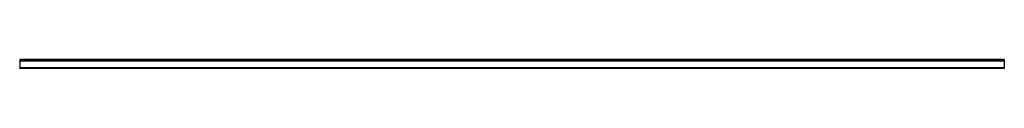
# Model space of a CAD drawing. Header units: millimetres. Extents: x 0 to 3500, y -33 to 0.
import ezdxf

# ---------------------------------------------------------------- set-up
doc = ezdxf.new("R2010")
doc.units = ezdxf.units.MM
doc.header["$LTSCALE"] = 10
doc.linetypes.add('ALLCAD_Strich', pattern=[0.2, 0.15, -0.05])
doc.layers.add('BESCH_KONT_sich_schn_ansi_2d', color=40, linetype='Continuous')

msp = doc.modelspace()

# ---------------------------------------------------------------- linework, layer by layer
at = {"layer": 'BESCH_KONT_sich_schn_ansi_2d', "linetype": 'ALLCAD_Strich', "extrusion": (0, 1, -2.22045e-16)}
for p, q in [((0, -1, 17), (0, 0, 17)), ((0, 0, 17), (3500, 0, 17)), ((3500, 0, 17), (3500, -1, 17)), ((3500, -1, 17), (0, -1, 17)), ((0, -1, 17), (0, -31.5, 17)), ((0, -2.5, 17), (3500, -2.5, 17)), ((0, -4.5, 17), (0, -4.5, 17)), ((0, -4.5, 17), (0, -4.5, 17)), ((0, -4.5, 17), (0, -4.5, 17)), ((0, -4.5, 17), (0, -4.5, 17)), ((0, -4.5, 17), (0, -4.5, 17)), ((0, -4.5, 17), (0, -4.5, 17)), ((0, -4.5, 17), (0, -4.5, 17)), ((0, -4.5, 17), (0, -4.5, 17)), ((0, -4.5, 17), (0, -4.5, 17)), ((0, -4.5, 17), (0, -4.5, 17)), ((0, -4.5, 17), (0, -4.5, 17)), ((0, -4.5, 17), (0, -4.5, 17)), ((0, -4.5, 17), (0, -4.5, 17)), ((0, -4.5, 17), (0, -4.5, 17)), ((0, -4.5, 17), (0, -4.5, 17)), ((0, -4.5, 17), (0, -4.5, 17)), ((0, -4.5, 17), (0, -4.5, 17)), ((0, -4.5, 17), (0, -4.5, 17)), ((0, -4.5, 17), (0, -4.5, 17)), ((0, -4.5, 17), (0, -4.5, 17)), ((0, -4.5, 17), (0, -4.5, 17)), ((0, -4.5, 17), (0, -4.5, 17)), ((0, -4.5, 17), (0, -4.5, 17)), ((0, -4.5, 17), (3500, -4.5, 17)), ((0, -5, 17), (3500, -5, 17)), ((0, -28.5, 17), (3500, -28.5, 17)), ((0, -29.5, 17), (3500, -29.5, 17)), ((0, -30, 17), (3500, -30, 17)), ((0, -31, 17), (3500, -31, 17)), ((0, -31.5, 17), (3500, -31.5, 17)), ((0, -33, 17), (0, -31.5, 17)), ((3500, -33, 17), (0, -33, 17)), ((3500, -1, 17), (3500, -31.5, 17)), ((3500, -31.5, 17), (3500, -33, 17))]:
    msp.add_line(p, q, dxfattribs=at)
at = {"layer": 'BESCH_KONT_sich_schn_ansi_2d', "linetype": 'ALLCAD_Strich', "extrusion": (0, -2.22045e-16, -1)}
for radius, start, end in [(0.00093, 90, 180), (0.00093, 180, 270), (0.00116, 90, 180), (0.00116, 180, 270), (0.00271, 0, 90), (0.00271, 270, 360), (0.00116, 90, 180), (0.00116, 180, 270), (0.00271, 0, 90), (0.00271, 270, 360)]:
    msp.add_arc((0, -4.5, -17), radius, start, end, dxfattribs=at)
at = {"layer": 'BESCH_KONT_sich_schn_ansi_2d', "linetype": 'ALLCAD_Strich'}
for radius, start, end in [(0.00217, 270, 0), (0.00217, 0, 90), (0.00271, 270, 360), (0.00271, 0, 90), (0.00116, 180, 270), (0.00116, 90, 180), (0.00271, 270, 360), (0.00271, 0, 90), (0.00116, 180, 270), (0.00116, 90, 180)]:
    msp.add_arc((0, -4.5, 17), radius, start, end, dxfattribs=at)

doc.saveas('drawing.dxf')
